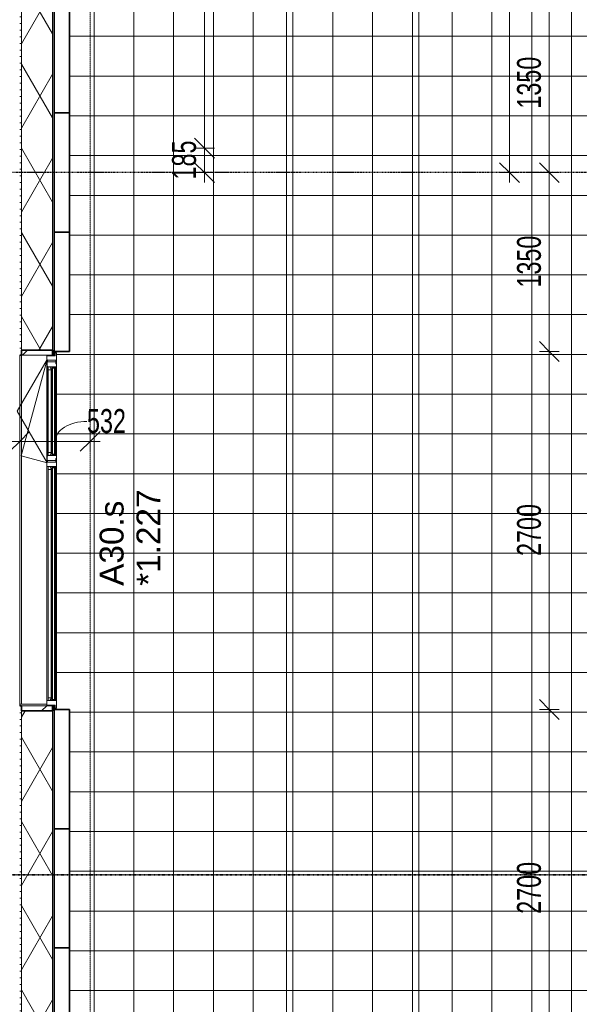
# Model space of a CAD drawing. Header units: millimetres. Extents: x -80560 to 110805, y -11020 to 52719.
# Tile 157 of 184: x 89084 to 93304, y 16325 to 23754. Entities that reach past the tile are written whole.
import ezdxf

# ---------------------------------------------------------------- set-up
doc = ezdxf.new("R2010")
doc.units = ezdxf.units.MM
for name, pattern in [('CENTER2', [20, 8, -4, 4, -4]), ('DASHDOT2', [8, 4, -2, 0, -2]), ('DASHED2', [6, 4, -2]), ('DASHED2-1', [3, 2, -1])]:
    doc.linetypes.add(name, pattern=pattern)
for name, color, linetype, lineweight in [('A-ANNO-DIMS', 211, 'Continuous', 9), ('A-ANNO-DIMS-100', 211, 'Continuous', 9), ('A-DETL-HDLN', 90, 'DASHED2', 18), ('A-DETL-MBND', 5, 'Continuous', 18), ('A-FLOR', 192, 'Continuous', 18), ('A-FLOR-OVHD', 1, 'DASHED2-1', 18), ('A-FLOR-PATT', 8, 'Continuous', 18), ('A-GENM', 13, 'Continuous', 18), ('A-GLAZ', 151, 'Continuous', 18), ('A-GLAZ-IDEN', 152, 'Continuous', 18), ('A-GLAZ-SILL', 1, 'Continuous', 18), ('A-WALL', 113, 'Continuous', 35), ('A-WALL-PATT', 111, 'Continuous', 35), ('G-ANNO-SYMB', 111, 'Continuous', 9), ('S-GRID', 1, 'Continuous', 9)]:
    doc.layers.add(name, color=color, linetype=linetype, lineweight=lineweight)
doc.styles.add('Arial', font='arial.ttf', dxfattribs={"height": 180})
doc.styles.add('Arial_5', font='arial.ttf', dxfattribs={"width": 0.7, "height": 180})
doc.dimstyles.new('n3o_1_8', dxfattribs={"dimscale": 304.8, "dimtxt": 183.646692, "dimasz": 0.492126, "dimexe": 0.246063, "dimexo": 0.0625, "dimgap": 0.032808, "dimtad": 1, "dimdec": 0, "dimdsep": 46, "dimtxsty": 'Arial_5', "dimblk1": 'OBLIQUE', "dimblk2": 'OBLIQUE', "dimsah": 1, "dimcen": 0.09, "dimdle": 0.246063, "dimazin": 0, "dimtfac": 1, "dimtdec": 4, "dimtix": 1, "dimtmove": 0, "dimatfit": 3, "dimfxl": 0.246063, "dimfxlon": 1, "dimtvp": 1, "dimtolj": 1, "dimtzin": 0, "dimarcsym": 2})
doc.dimstyles.new('n3o_1_8_2', dxfattribs={"dimscale": 304.8, "dimtxt": 183.646692, "dimasz": 0.492126, "dimexe": 0.246063, "dimexo": 0.0625, "dimgap": 0.032808, "dimtad": 1, "dimdec": 0, "dimdsep": 46, "dimtxsty": 'Arial_5', "dimblk1": 'OBLIQUE', "dimblk2": 'OBLIQUE', "dimsah": 1, "dimcen": 0.09, "dimdle": 0.246063, "dimazin": 0, "dimtfac": 1, "dimtdec": 4, "dimtix": 1, "dimtmove": 1, "dimatfit": 3, "dimfxl": 0.246063, "dimfxlon": 1, "dimtvp": 1, "dimtolj": 1, "dimtzin": 0, "dimarcsym": 2})
doc.dimstyles.new('n3o_1_8_3', dxfattribs={"dimscale": 304.8, "dimtxt": 183.646692, "dimasz": 0.492126, "dimexe": 0.246063, "dimexo": 0.0625, "dimgap": 0.032808, "dimtad": 1, "dimdec": 0, "dimdsep": 46, "dimtxsty": 'Arial_5', "dimblk1": 'OBLIQUE', "dimblk2": 'OBLIQUE', "dimsah": 1, "dimcen": 0.09, "dimdle": 0.246063, "dimazin": 0, "dimtfac": 1, "dimtdec": 4, "dimtix": 1, "dimtmove": 0, "dimatfit": 3, "dimfxl": 0.246063, "dimfxlon": 1, "dimtvp": 1, "dimtolj": 1, "dimtzin": 0, "dimarcsym": 2})
doc.dimstyles.new('n3o_1_8_4', dxfattribs={"dimscale": 304.8, "dimtxt": 183.646692, "dimasz": 0.492126, "dimexe": 0.246063, "dimexo": 0.0625, "dimgap": 0.032808, "dimtad": 1, "dimdec": 0, "dimdsep": 46, "dimtxsty": 'Arial_5', "dimblk1": 'OBLIQUE', "dimblk2": 'OBLIQUE', "dimsah": 1, "dimcen": 0.09, "dimdle": 0.246063, "dimazin": 0, "dimtfac": 1, "dimtdec": 4, "dimtix": 1, "dimtmove": 0, "dimatfit": 3, "dimfxl": 0.246063, "dimfxlon": 1, "dimtvp": 1, "dimtolj": 1, "dimtzin": 0, "dimarcsym": 2})
pattern_1 = [(45, (0, 0), (-141.42136, 141.42136), [])]

# ---------------------------------------------------------------- blocks, each defined once
blk = doc.blocks.new('merk 2700 draaikiep HOOG - merk 2700 draaikiep HOOG-33731071-DO_01 eerste verdieping')
at = {"layer": 'A-GLAZ'}
for p, q in [((-1340, 10), (-1318, 10)), ((-1340, 0), (-1340, 10)), ((-1318, 72), (-1284, 72)), ((-1318, 10), (-1318, 72)), ((-1284, 72), (-1284, 4)), ((-1284, 4), (-1262, 4)), ((-1262, 4), (-1262, 0)), ((460, 4), (482, 4)), ((460, 0), (460, 4)), ((482, 72), (516, 72)), ((482, 4), (482, 72)), ((516, 72), (516, 4)), ((516, 4), (538, 4)), ((538, 4), (538, 0)), ((1262, 4), (1284, 4)), ((1262, 0), (1262, 4)), ((1284, 72), (1318, 72)), ((1284, 4), (1284, 72)), ((1318, 72), (1318, 10)), ((1318, 10), (1340, 10)), ((1340, 10), (1340, 0)), ((-1262, 0), (-1340, 0)), ((538, 0), (460, 0)), ((1340, 0), (1262, 0))]:
    blk.add_line(p, q, dxfattribs=at)
at = {"layer": 'A-GLAZ-SILL'}
for p, q in [((-1284, 72), (482, 72)), ((-1262, 4), (460, 4)), ((-1262, 0), (460, 0)), ((516, 72), (1284, 72)), ((538, 4), (543, 4)), ((538, 0), (543, 0)), ((1257, 4), (1262, 4)), ((1257, 0), (1262, 0))]:
    blk.add_line(p, q, dxfattribs=at)
blk = doc.blocks.new('NLRS_41_GM_WPB_spouwlat-SH_generiek_ISR - 235x38-V105-DO_01 eerste verdieping')
at = {"layer": 'A-GENM'}
h = blk.add_hatch(dxfattribs=at)
h.set_pattern_fill('FP_59', color=256, style=0, pattern_type=2)
h.set_pattern_definition(pattern_1)
h.paths.add_polyline_path([(64437, 18539), (64437, 18577), (64202, 18577), (64202, 18539)], flags=0)
for p, q in [((64202, 18577), (64202, 18539)), ((64437, 18577), (64202, 18577)), ((64437, 18539), (64437, 18577)), ((64202, 18539), (64437, 18539))]:
    blk.add_line(p, q, dxfattribs=at)
blk = doc.blocks.new('NLRS_41_GM_WPB_spouwlat-SH_generiek_ISR - 235x38-V106-DO_01 eerste verdieping')
at = {"layer": 'A-GENM'}
h = blk.add_hatch(dxfattribs=at)
h.set_pattern_fill('FP_59', color=256, style=0, pattern_type=2)
h.set_pattern_definition(pattern_1)
h.paths.add_polyline_path([(64437, 21223), (64437, 21261), (64202, 21261), (64202, 21223), (64268.9, 21223)], flags=0)
for p, q in [((64202, 21261), (64202, 21223)), ((64437, 21261), (64202, 21261)), ((64437, 21223), (64437, 21261)), ((64202, 21223), (64437, 21223))]:
    blk.add_line(p, q, dxfattribs=at)
blk = doc.blocks.new('NLRS_41_GM_WPB_spouwlat-SH_generiek_ISR - 235x38-33868843-DO_01 eerste verdieping')
at = {"layer": 'A-DETL-MBND'}
for p, q in [((64202, 18589), (64202, 21223)), ((64437, 21218), (64437, 21223)), ((64437, 18577), (64437, 18582))]:
    blk.add_line(p, q, dxfattribs=at)
blk = doc.blocks.new('41_dagkanten_SH_generiek_ISR - 12x204_5-V107-DO_01 eerste verdieping')
at = {"layer": 'A-GENM'}
for p, q in [((64394, 18589), (64189.5, 18589)), ((64189.5, 18589), (64189.5, 18577)), ((64189.5, 18577), (64394, 18577)), ((64394, 18577), (64394, 18582))]:
    blk.add_line(p, q, dxfattribs=at)
blk = doc.blocks.new('30_n3o_RT62_glas met glaslat - Type 1-33731077-DO_01 eerste verdieping')
at = {"layer": 'A-GENM'}
for points in [[(-878, 25), (878, 25), (878, 31), (-878, 31)], [(-878, 5), (878, 5), (878, 11), (-878, 11)]]:
    blk.add_hatch(color=256, dxfattribs=at).paths.add_polyline_path(points, flags=0)
for p, q in [((878, 31), (-878, 31)), ((-878, 31), (-878, 25)), ((-874, 31), (-878, 31)), ((-878, 31), (-878, 5)), ((-878, 25), (878, 25)), ((878, 11), (-878, 11)), ((-878, 11), (-878, 5)), ((-878, 5), (878, 5)), ((-878, 5), (-874, 5)), ((-874, 5), (-874, 31)), ((878, 31), (874, 31)), ((874, 31), (874, 5)), ((874, 5), (878, 5)), ((878, 25), (878, 31)), ((878, 5), (878, 31)), ((878, 5), (878, 11))]:
    blk.add_line(p, q, dxfattribs=at)
blk = doc.blocks.new('31_n3o_RT62_raam binnensponning_770817_v3 - Type 1-33731081-DO_01 eerste verdieping')
at = {"layer": 'A-GENM'}
for p, q in [((-340, 66), (-384, 66)), ((-384, 62), (-372, 62)), ((-372, 62), (-372, 1)), ((-372, 1), (-357, 1)), ((-357, 1), (-357, -4)), ((-334, 58), (-340, 66)), ((-340, 66), (340, 66)), ((-334, 0), (-334, 58)), ((-312, 0), (-334, 0)), ((-312, -4), (-312, 0)), ((-312, 0), (312, 0)), ((334, 0), (312, 0)), ((312, 0), (312, -4)), ((340, 66), (334, 58)), ((334, 58), (334, 0)), ((384, 66), (340, 66)), ((357, -4), (357, 1)), ((357, 1), (372, 1)), ((372, 1), (372, 62)), ((372, 62), (384, 62)), ((-357, -4), (-312, -4)), ((-312, -4), (312, -4)), ((312, -4), (357, -4))]:
    blk.add_line(p, q, dxfattribs=at)
blk = doc.blocks.new('Mobility Plan Swing v2 - Mobility Plan Swing v2-33731092-DO_01 eerste verdieping')
at = {"layer": 'A-GENM'}
for p, q in [((-390, 0), (337.7, -195)), ((-390, 0), (0, -225.2)), ((0, -225.2), (390, 0)), ((390, 0), (337.7, -195))]:
    blk.add_line(p, q, dxfattribs=at)
blk = doc.blocks.new('DPWP_30_n3o_RT62_glas met glaslat Frame1 - Type 1-33731080-DO_01 eerste verdieping')
at = {"layer": 'A-GENM'}
for p, q in [((-861, 27), (-883, 27)), ((-883, 15), (-866.317, 5)), ((-866.317, 5), (-861, 5)), ((-861, 5), (-861, 27)), ((-861, 27), (861, 27)), ((-861, 5), (861, 5)), ((883, 27), (861, 27)), ((861, 27), (861, 5)), ((861, 5), (866.317, 5)), ((866.317, 5), (883, 15))]:
    blk.add_line(p, q, dxfattribs=at)
blk = doc.blocks.new('30_n3o_RT62_glas met glaslat - Type 1-33731086-DO_01 eerste verdieping')
at = {"layer": 'A-GENM'}
for points in [[(-329, 25), (329, 25), (329, 31), (-329, 31)], [(-329, 5), (329, 5), (329, 11), (-329, 11)]]:
    blk.add_hatch(color=256, dxfattribs=at).paths.add_polyline_path(points, flags=0)
for p, q in [((329, 31), (-329, 31)), ((-329, 31), (-329, 25)), ((-325, 31), (-329, 31)), ((-329, 31), (-329, 5)), ((-329, 25), (329, 25)), ((329, 11), (-329, 11)), ((-329, 11), (-329, 5)), ((-329, 5), (329, 5)), ((-329, 5), (-325, 5)), ((-325, 5), (-325, 31)), ((329, 31), (325, 31)), ((325, 31), (325, 5)), ((325, 5), (329, 5)), ((329, 25), (329, 31)), ((329, 5), (329, 31)), ((329, 5), (329, 11))]:
    blk.add_line(p, q, dxfattribs=at)
blk = doc.blocks.new('DPWP_30_n3o_RT62_glas met glaslat Frame1 - Type 1-33731089-DO_01 eerste verdieping')
at = {"layer": 'A-GENM'}
for p, q in [((-312, 27), (-334, 27)), ((-334, 27), (-334, 15)), ((-334, 15), (-317.317, 5)), ((-317.317, 5), (-312, 5)), ((-312, 5), (-312, 27)), ((-312, 27), (312, 27)), ((-312, 5), (312, 5)), ((334, 27), (312, 27)), ((312, 27), (312, 5)), ((312, 5), (317.317, 5)), ((317.317, 5), (334, 15)), ((334, 15), (334, 27))]:
    blk.add_line(p, q, dxfattribs=at)
blk = doc.blocks.new('DIMBLOCK76-DO_01 eerste verdieping')
at = {"layer": 'A-ANNO-DIMS-100'}
for p, q in [((93077.7, 23950), (93002.7, 24025)), ((93002.7, 23950), (93152.7, 23950)), ((93077.7, 23950), (93002.7, 23950)), ((93077.7, 23950), (93077.7, 22600)), ((93077.7, 23950), (93152.7, 23875)), ((93077.7, 22600), (93002.7, 22675)), ((93152.7, 22600), (93002.7, 22600)), ((93077.7, 22600), (93152.7, 22525)), ((93077.7, 22600), (93152.7, 22600))]:
    blk.add_line(p, q, dxfattribs=at)
at = {"layer": 'A-ANNO-DIMS-100', "color": 0, "insert": (92834.1, 23082.9), "char_height": 180, "width": 461.094, "attachment_point": 1, "rotation": 90, "line_spacing_factor": 0.941778, "style": 'Arial_5'}
blk.add_mtext('1350', dxfattribs=at)
blk = doc.blocks.new('_Oblique')
at = {"color": 0, "linetype": 'ByBlock', "lineweight": -2}
blk.add_line((-0.5, -0.5), (0.5, 0.5), dxfattribs=at)
blk = doc.blocks.new('DIMBLOCK77-DO_01 eerste verdieping')
at = {"layer": 'A-ANNO-DIMS-100'}
for p, q in [((93077.7, 22600), (93002.7, 22675)), ((93152.7, 22600), (93002.7, 22600)), ((93077.7, 22600), (93077.7, 21250)), ((93077.7, 22600), (93152.7, 22525)), ((93077.7, 22600), (93152.7, 22600)), ((93077.7, 21250), (93002.7, 21325)), ((93002.7, 21250), (93152.7, 21250)), ((93077.7, 21250), (93002.7, 21250)), ((93077.7, 21250), (93152.7, 21175))]:
    blk.add_line(p, q, dxfattribs=at)
at = {"layer": 'A-ANNO-DIMS-100', "color": 0, "insert": (92834.1, 21732.9), "char_height": 180, "width": 461.094, "attachment_point": 1, "rotation": 90, "line_spacing_factor": 0.941778, "style": 'Arial_5'}
blk.add_mtext('1350', dxfattribs=at)
blk = doc.blocks.new('DIMBLOCK78-DO_01 eerste verdieping')
at = {"layer": 'A-ANNO-DIMS-100'}
for p, q in [((93077.7, 21250), (93002.7, 21325)), ((93002.7, 21250), (93152.7, 21250)), ((93077.7, 21250), (93002.7, 21250)), ((93077.7, 21250), (93077.7, 18550)), ((93077.7, 21250), (93152.7, 21175)), ((93077.7, 18550), (93002.7, 18625)), ((93002.7, 18550), (93152.7, 18550)), ((93077.7, 18550), (93002.7, 18550)), ((93077.7, 18550), (93152.7, 18475))]:
    blk.add_line(p, q, dxfattribs=at)
at = {"layer": 'A-ANNO-DIMS-100', "color": 0, "insert": (92834.1, 19707.9), "char_height": 180, "width": 461.094, "attachment_point": 1, "rotation": 90, "line_spacing_factor": 0.941778, "style": 'Arial_5'}
blk.add_mtext('2700', dxfattribs=at)
blk = doc.blocks.new('DIMBLOCK79-DO_01 eerste verdieping')
at = {"layer": 'A-ANNO-DIMS-100'}
for p, q in [((93077.7, 18550), (93002.7, 18625)), ((93002.7, 18550), (93152.7, 18550)), ((93077.7, 18550), (93002.7, 18550)), ((93077.7, 18550), (93077.7, 15850)), ((93077.7, 18550), (93152.7, 18475)), ((93077.7, 15850), (93002.7, 15925)), ((93002.7, 15850), (93152.7, 15850)), ((93077.7, 15850), (93002.7, 15850)), ((93077.7, 15850), (93152.7, 15775))]:
    blk.add_line(p, q, dxfattribs=at)
at = {"layer": 'A-ANNO-DIMS-100', "color": 0, "insert": (92834.1, 17007.9), "char_height": 180, "width": 461.094, "attachment_point": 1, "rotation": 90, "line_spacing_factor": 0.941778, "style": 'Arial_5'}
blk.add_mtext('2700', dxfattribs=at)
blk = doc.blocks.new('DIMBLOCK234-DO_01 eerste verdieping')
at = {"layer": 'A-ANNO-DIMS-100'}
for p, q in [((83744.8, 20572.3), (83819.8, 20647.3)), ((83744.8, 20647.3), (83744.8, 20497.3)), ((83744.8, 20572.3), (83744.8, 20647.3)), ((89084.3, 20572.3), (89159.3, 20647.3)), ((89084.3, 20647.3), (89084.3, 20497.3)), ((89084.3, 20572.3), (89084.3, 20647.3)), ((83744.8, 20572.3), (83669.8, 20497.3)), ((83744.8, 20572.3), (89084.3, 20572.3)), ((89084.3, 20572.3), (89009.3, 20497.3))]:
    blk.add_line(p, q, dxfattribs=at)
at = {"layer": 'A-ANNO-DIMS-100', "color": 0, "insert": (86222.4, 20816), "char_height": 180, "width": 461.094, "attachment_point": 1, "line_spacing_factor": 0.941778, "style": 'Arial_5'}
blk.add_mtext('5340', dxfattribs=at)
blk = doc.blocks.new('DIMBLOCK235-DO_01 eerste verdieping')
at = {"layer": 'A-ANNO-DIMS-100'}
for p, q in [((89084.3, 20572.3), (89159.3, 20647.3)), ((89084.3, 20647.3), (89084.3, 20497.3)), ((89084.3, 20572.3), (89084.3, 20647.3)), ((89615.8, 20572.3), (89690.8, 20647.3)), ((89615.8, 20647.3), (89615.8, 20497.3)), ((89615.8, 20572.3), (89615.8, 20647.3)), ((89084.3, 20572.3), (89009.3, 20497.3)), ((89084.3, 20572.3), (89690.8, 20572.3)), ((89615.8, 20572.3), (89540.8, 20497.3))]:
    blk.add_line(p, q, dxfattribs=at)
blk.add_ellipse((89591.6, 20572.3), major_axis=(241.5, 0), ratio=0.626315, start_param=1.570796, end_param=3.141593, dxfattribs=at)
at = {"layer": 'A-ANNO-DIMS-100', "color": 0, "insert": (89591.6, 20816), "char_height": 180, "width": 345.821, "attachment_point": 1, "line_spacing_factor": 0.941778, "style": 'Arial_5'}
blk.add_mtext('532', dxfattribs=at)
blk = doc.blocks.new('DIMBLOCK546-DO_01 eerste verdieping')
at = {"layer": 'A-ANNO-DIMS-100'}
for p, q in [((92777.7, 27350), (92702.7, 27425)), ((92702.7, 27350), (92852.7, 27350)), ((92777.7, 27350), (92702.7, 27350)), ((92777.7, 22525), (92777.7, 27350)), ((92777.7, 27350), (92852.7, 27275)), ((92777.7, 22600), (92702.7, 22675)), ((92702.7, 22600), (92852.7, 22600)), ((92777.7, 22600), (92702.7, 22600)), ((92777.7, 22600), (92852.7, 22525))]:
    blk.add_line(p, q, dxfattribs=at)
at = {"layer": 'A-ANNO-DIMS-100', "color": 0, "insert": (92534.1, 24782.9), "char_height": 180, "width": 461.094, "attachment_point": 1, "rotation": 90, "line_spacing_factor": 0.941778, "style": 'Arial_5'}
blk.add_mtext('4750', dxfattribs=at)
blk = doc.blocks.new('DIMBLOCK628-DO_01 eerste verdieping')
at = {"layer": 'A-ANNO-DIMS-100'}
for p, q in [((90476.9, 22785), (90401.9, 22860)), ((90401.9, 22785), (90551.9, 22785)), ((90476.9, 22785), (90401.9, 22785)), ((90476.9, 22525), (90476.9, 22785)), ((90476.9, 22785), (90551.9, 22710)), ((90476.9, 22600), (90401.9, 22675)), ((90401.9, 22600), (90551.9, 22600)), ((90476.9, 22600), (90401.9, 22600)), ((90476.9, 22600), (90551.9, 22525))]:
    blk.add_line(p, q, dxfattribs=at)
at = {"layer": 'A-ANNO-DIMS-100', "color": 0, "insert": (90233.2, 22548.4), "char_height": 180, "width": 345.821, "attachment_point": 1, "rotation": 90, "line_spacing_factor": 0.941778, "style": 'Arial_5'}
blk.add_mtext('185', dxfattribs=at)
blk = doc.blocks.new('DIMBLOCK629-DO_01 eerste verdieping')
at = {"layer": 'A-ANNO-DIMS-100'}
for p, q in [((90476.9, 27424), (90401.9, 27499)), ((90476.9, 22785), (90476.9, 27499)), ((90401.9, 27424), (90551.9, 27424)), ((90476.9, 27424), (90401.9, 27424)), ((90476.9, 27424), (90551.9, 27349)), ((90476.9, 22785), (90401.9, 22860)), ((90401.9, 22785), (90551.9, 22785)), ((90476.9, 22785), (90401.9, 22785)), ((90476.9, 22785), (90551.9, 22710))]:
    blk.add_line(p, q, dxfattribs=at)
at = {"layer": 'A-ANNO-DIMS-100', "color": 0, "insert": (90233.2, 24912.4), "char_height": 180, "width": 461.094, "attachment_point": 1, "rotation": 90, "line_spacing_factor": 0.941778, "style": 'Arial_5'}
blk.add_mtext('4639', dxfattribs=at)

msp = doc.modelspace()

# ---------------------------------------------------------------- hatches: boundary and pattern name
at = {"layer": 'A-FLOR-PATT'}
h = msp.add_hatch(dxfattribs=at)
h.set_pattern_fill('FP_178', color=256, style=0, pattern_type=2)
h.set_pattern_definition([(270, (88144.82, 29028.5), (300, 2e-14), []), (0, (88144.82, 29028.5), (0, 300), [])])
h.paths.add_polyline_path([(93275.1, 9991), (94444.8, 9991), (94444.8, 10109.6), (94344.8, 10109.6), (94344.8, 10189.6), (94444.8, 10189.6), (94444.8, 13600), (93454.8, 13600), (93454.8, 31150), (94444.8, 31150), (94444.8, 34479), (94294.8, 34479), (94294.8, 34622.3), (94244.8, 34621.4), (94244.8, 34645), (94194.8, 34645), (94194.8, 34735), (94294.8, 34735), (94294.8, 35031), (103513.8, 35031), (103513.8, 35031.5), (103513.8, 41250), (103352.3, 41249.1), (103351.6, 35192.5), (94099.8, 35193.2), (94099.8, 35197.5), (103347.3, 35198.3), (103347.3, 41250), (103308.8, 41250), (103308.8, 41750), (103347.3, 41750), (103347.2, 47652.5), (84131.8, 47653.2), (84131.8, 47657.5), (103352.3, 47656.8), (103352.3, 41750), (103513.8, 41750), (103513.8, 47819), (103513.3, 47819), (84060.8, 47819), (84060.8, 40600), (83943.8, 40600), (83943.8, 40568), (83950.8, 40568), (83950.8, 40590), (83960.8, 40590), (83960.8, 39710), (83950.8, 39710), (83950.8, 39732), (83943.8, 39732), (83943.8, 39700), (84060.8, 39700), (84060.8, 38800), (83943.8, 38800), (83943.8, 38768), (83950.8, 38768), (83950.8, 38790), (83960.8, 38790), (83960.8, 36110), (83950.8, 36110), (83950.8, 36132), (83943.8, 36132), (83943.8, 36100), (84060.8, 36100), (84060.8, 35766), (85294.8, 35766), (85294.8, 35649), (85326.8, 35649), (85326.8, 35656), (85304.8, 35656), (85304.8, 35666), (87984.8, 35666), (87984.8, 35656), (87962.8, 35656), (87962.8, 35649), (87994.8, 35649), (87994.8, 35766), (89460.8, 35766), (89460.8, 32950), (89343.8, 32950), (89343.8, 32918), (89350.8, 32918), (89350.8, 32940), (89360.8, 32940), (89360.8, 31738), (89350.8, 31738), (89350.8, 31760), (89343.8, 31760), (89343.8, 31638), (89350.8, 31638), (89350.8, 31660), (89360.8, 31660), (89360.8, 27445), (89350.8, 27445), (89350.8, 27467), (89343.8, 27467), (89343.8, 27345), (89350.8, 27345), (89350.8, 27367), (89360.8, 27367), (89360.8, 23960), (89350.8, 23960), (89350.8, 23982), (89343.8, 23982), (89343.8, 23950), (89460.8, 23950), (89460.8, 21250), (89343.8, 21250), (89343.8, 21218), (89350.8, 21218), (89350.8, 21240), (89360.8, 21240), (89360.8, 18560), (89350.8, 18560), (89350.8, 18582), (89343.8, 18582), (89343.8, 18550), (89460.8, 18550), (89460.8, 15850), (89343.8, 15850), (89343.8, 15818), (89350.8, 15818), (89350.8, 15840), (89360.8, 15840), (89360.8, 13160), (89350.8, 13160), (89350.8, 13182), (89343.8, 13182), (89343.8, 13150), (89460.8, 13150), (89460.8, 12250), (89343.8, 12250), (89343.8, 12218), (89350.8, 12218), (89350.8, 12240), (89360.8, 12240), (89360.8, 10460), (89350.8, 10460), (89350.8, 10482), (89343.8, 10482), (89343.8, 10450), (89460.8, 10450), (89460.8, 9991), (91344.8, 9991), (91344.8, 10033), (91844.8, 10033), (91844.8, 9991), (92981.5, 9991)], flags=0)
h.paths.add_polyline_path([(92834.6, 10152.5), (89531.8, 10153.2), (89531.8, 10157.5), (94333.8, 10156.8), (94333.8, 10152.5), (92981.5, 10152.5)], flags=0)
h.paths.add_polyline_path([(92518.2, 15188.5), (92178.2, 15228.5), (92518.2, 15268.5)], flags=0)
h.paths.add_polyline_path([(90691.4, 15188.5), (90691.4, 15268.5), (91031.4, 15228.5)], flags=0)
h.paths.add_polyline_path([(89350.8, 27372), (89350.8, 27440), (89360.8, 27440), (89360.8, 27372), (89356.8, 27372)], flags=0)
h.paths.add_polyline_path([(89360.8, 31665), (89350.8, 31665), (89350.8, 31733), (89360.8, 31733)], flags=0)
h.paths.add_polyline_path([(83943.8, 35649), (83953.8, 35649), (83953.8, 35659), (83943.8, 35659)], flags=0)
h.paths.add_polyline_path([(93244.8, 36520), (92904.8, 36560), (93244.8, 36600)], flags=0)
h.paths.add_polyline_path([(89904.8, 39488.5), (89904.8, 39568.5), (90244.8, 39528.5)], flags=0)
h.paths.add_polyline_path([(96504.8, 39828.5), (96544.8, 40168.5), (96584.8, 39828.5)], flags=0)
h.paths.add_polyline_path([(96544.8, 43388.5), (96504.8, 43728.5), (96584.8, 43728.5)], flags=0)
at = {"layer": 'A-WALL-PATT', "lineweight": 18}
h = msp.add_hatch(dxfattribs=at)
h.set_pattern_fill('FP_57', color=256, style=0, pattern_type=2)
h.set_pattern_definition([(90, (89343.82, 22675), (-50, -6e-14), [])])
h.paths.add_polyline_path([(89343.8, 9713), (89343.8, 10477), (89331.8, 10477), (89331.8, 9713)], flags=0)
h.paths.add_polyline_path([(89331.8, 12223), (89343.8, 12223), (89343.8, 13177), (89331.8, 13177), (89331.8, 12255.2)], flags=0)
h.paths.add_polyline_path([(89343.8, 15823), (89343.8, 18577), (89331.8, 18577), (89331.8, 15823)], flags=0)
h.paths.add_polyline_path([(89343.8, 21223), (89343.8, 23977), (89331.8, 23977), (89331.8, 21223)], flags=0)
h.paths.add_polyline_path([(89331.8, 31643), (89343.8, 31643), (89343.8, 31755), (89331.8, 31755), (89331.8, 31681)], flags=0)
h.paths.add_polyline_path([(89331.8, 32923), (89343.8, 32923), (89343.8, 35637), (89331.8, 35637), (89331.8, 32961)], flags=0)
h = msp.add_hatch(dxfattribs=at)
h.set_pattern_fill('FP_58', color=256, angle=90, style=0, pattern_type=2)
h.set_pattern_definition([(180, (89343.82, 22675), (6e-14, -50), [])])
h.paths.add_polyline_path([(89084.3, 9960.5), (89096.8, 9960.5), (89096.8, 10477), (89084.3, 10477), (89084.3, 10255.6)], flags=0)
h.paths.add_polyline_path([(89084.3, 12223), (89096.8, 12223), (89096.8, 13177), (89084.3, 13177), (89084.3, 12255.2)], flags=0)
h.paths.add_polyline_path([(89084.3, 15823), (89096.8, 15823), (89096.8, 18577), (89084.3, 18577), (89084.3, 16254.4)], flags=0)
h.paths.add_polyline_path([(89096.8, 21223), (89096.8, 23977), (89084.3, 23977), (89084.3, 21223)], flags=0)
h.paths.add_polyline_path([(89084.3, 27350), (89096.8, 27350), (89096.8, 27462), (89084.3, 27462)], flags=0)
h.paths.add_polyline_path([(89084.3, 31643), (89096.8, 31643), (89096.8, 31755), (89084.3, 31755)], flags=0)
h.paths.add_polyline_path([(89096.8, 32923), (89096.8, 35389.5), (89084.3, 35389.5), (89084.3, 32923)], flags=0)
h = msp.add_hatch(dxfattribs=at)
h.set_pattern_fill('FP_2', color=256, style=0, pattern_type=2)
h.set_pattern_definition([(60, (24894.82, 0), (-274.963, 158.75), []), (120, (24894.82, 0), (-274.963, -158.75), [])])
h.paths.add_polyline_path([(89096.8, 9948), (89331.8, 9948), (89331.8, 10439), (89096.8, 10439), (89096.8, 9960.5)], flags=0)
h.paths.add_polyline_path([(89096.8, 12261), (89331.8, 12261), (89331.8, 13139), (89096.8, 13139), (89096.8, 12921.7)], flags=0)
h.paths.add_polyline_path([(89331.8, 15861), (89331.8, 18539), (89096.8, 18539), (89096.8, 15861)], flags=0)
h.paths.add_polyline_path([(89331.8, 21261), (89331.8, 23939), (89096.8, 23939), (89096.8, 21261)], flags=0)
h.paths.add_polyline_path([(89096.8, 27388), (89243.8, 27388), (89243.8, 27424), (89096.8, 27424)], flags=0)
h.paths.add_polyline_path([(89331.8, 31681), (89331.8, 31717), (89096.8, 31717), (89096.8, 31681), (89163.7, 31681)], flags=0)
h.paths.add_polyline_path([(89096.8, 32961), (89331.8, 32961), (89331.8, 35402), (89096.8, 35402), (89096.8, 33584)], flags=0)

# ---------------------------------------------------------------- linework, layer by layer
at = {"layer": 'A-DETL-HDLN'}
for p, q in [((91094.8, 42000), (91094.8, 9600)), ((92094.8, 41000), (92094.8, 9600))]:
    msp.add_line(p, q, dxfattribs=at)
at = {"layer": 'A-FLOR'}
msp.add_line((89084.3, 18589), (89084.3, 21223), dxfattribs=at)
at = {"layer": 'A-FLOR-OVHD'}
msp.add_line((89615.8, 9429), (89615.8, 35921), dxfattribs=at)
at = {"layer": 'A-WALL', "lineweight": 18}
for p, q in [((89096.8, 21261), (89096.8, 23939)), ((89331.8, 21261), (89331.8, 23939)), ((89096.8, 18589), (89096.8, 21223)), ((89331.8, 21223), (89331.8, 21218)), ((89343.8, 21223), (89343.8, 21218)), ((89331.8, 18582), (89331.8, 18577)), ((89343.8, 18582), (89343.8, 18577)), ((89096.8, 15861), (89096.8, 18539)), ((89331.8, 15861), (89331.8, 18539))]:
    msp.add_line(p, q, dxfattribs=at)
at = {"layer": 'A-WALL'}
for p, q in [((89343.8, 21223), (89343.8, 23977)), ((89460.8, 21250), (89460.8, 23950)), ((89343.8, 23050), (89460.8, 23050)), ((89343.8, 22150), (89460.8, 22150)), ((89096.8, 21223), (89096.8, 21261)), ((89096.8, 21261), (89331.8, 21261)), ((89331.8, 21261), (89331.8, 21223)), ((89343.8, 21250), (89460.8, 21250)), ((89084.3, 21223), (89096.8, 21223)), ((89331.8, 21223), (89343.8, 21223)), ((89096.8, 18577), (89084.3, 18577)), ((89096.8, 18539), (89096.8, 18577)), ((89343.8, 18577), (89331.8, 18577)), ((89331.8, 18577), (89331.8, 18539)), ((89343.8, 15823), (89343.8, 18577)), ((89331.8, 18539), (89096.8, 18539)), ((89460.8, 18550), (89343.8, 18550)), ((89460.8, 15850), (89460.8, 18550)), ((89343.8, 17650), (89460.8, 17650)), ((89460.8, 16750), (89343.8, 16750))]:
    msp.add_line(p, q, dxfattribs=at)
at = {"layer": 'G-ANNO-SYMB', "linetype": 'DASHDOT2', "lineweight": 35}
msp.add_line((36171.8, 17302.3), (104099.5, 17302.3), dxfattribs=at)
at = {"layer": 'S-GRID', "linetype": 'CENTER2', "lineweight": 25}
msp.add_line((110204.9, 22600), (29945.3, 22600), dxfattribs=at)

# ---------------------------------------------------------------- block references
at = {"layer": 'A-GENM'}
for name in ['NLRS_41_GM_WPB_spouwlat-SH_generiek_ISR - 235x38-V106-DO_01 eerste verdieping', 'NLRS_41_GM_WPB_spouwlat-SH_generiek_ISR - 235x38-33868843-DO_01 eerste verdieping', '41_dagkanten_SH_generiek_ISR - 12x204_5-V107-DO_01 eerste verdieping', 'NLRS_41_GM_WPB_spouwlat-SH_generiek_ISR - 235x38-V105-DO_01 eerste verdieping']:
    msp.add_blockref(name, (24894.8, 0), dxfattribs=at)
for name, p, rotation in [('Mobility Plan Swing v2 - Mobility Plan Swing v2-33731092-DO_01 eerste verdieping', (89290.8, 20800), 270.0000000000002), ('31_n3o_RT62_raam binnensponning_770817_v3 - Type 1-33731081-DO_01 eerste verdieping', (89356.8, 20800), 90.00000000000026), ('DPWP_30_n3o_RT62_glas met glaslat Frame1 - Type 1-33731089-DO_01 eerste verdieping', (89325.8, 20800), 90.00000000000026), ('30_n3o_RT62_glas met glaslat - Type 1-33731086-DO_01 eerste verdieping', (89356.8, 20800), 90.00000000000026), ('DPWP_30_n3o_RT62_glas met glaslat Frame1 - Type 1-33731080-DO_01 eerste verdieping', (89325.8, 19499), 90.00000000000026), ('30_n3o_RT62_glas met glaslat - Type 1-33731077-DO_01 eerste verdieping', (89356.8, 19499), 90.00000000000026)]:
    msp.add_blockref(name, p, dxfattribs=dict(at, rotation=rotation))
at = {"layer": 'A-GLAZ', "rotation": 90.00000000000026}
msp.add_blockref('merk 2700 draaikiep HOOG - merk 2700 draaikiep HOOG-33731071-DO_01 eerste verdieping', (89360.8, 19900), dxfattribs=at)

# ---------------------------------------------------------------- texts
at = {"layer": 'A-GLAZ-IDEN', "lineweight": 9, "char_height": 180, "attachment_point": 1, "rotation": 90, "style": 'Arial'}
for s, insert, width in [('*1.227', (89965.1, 19482.3), 865.822), ('A30.s', (89687.3, 19482.3), 761.603)]:
    msp.add_mtext(s, dxfattribs=dict(at, insert=insert, width=width))

# ---------------------------------------------------------------- dimensions: what is measured, and where the dimension line sits
at = {"layer": 'A-ANNO-DIMS'}
for base, p1, p2, dimstyle, override, picture, middle in [((90476.9, 27424), (90401.9, 22785), (90401.9, 27424), 'n3o_1_8_4', {"dimpost": '<>', "dimfxl": 4639}, 'DIMBLOCK629-DO_01 eerste verdieping', (90375, 25104.5)), ((92777.7, 27350), (92702.7, 22600), (92702.7, 27350), 'n3o_1_8_3', {"dimpost": '<>', "dimfxl": 4750}, 'DIMBLOCK546-DO_01 eerste verdieping', (92675.8, 24975)), ((93077.7, 22600), (93002.7, 23950), (93152.7, 22600), 'n3o_1_8', {"dimpost": '<>', "dimfxl": 1358.307771}, 'DIMBLOCK76-DO_01 eerste verdieping', (92975.8, 23275)), ((90476.9, 22785), (90401.9, 22600), (90401.9, 22785), 'n3o_1_8_3', {"dimpost": '<>', "dimfxl": 185}, 'DIMBLOCK628-DO_01 eerste verdieping', (90375, 22692.5)), ((93077.7, 21250), (93152.7, 22600), (93002.7, 21250), 'n3o_1_8', {"dimpost": '<>', "dimfxl": 1358.307771}, 'DIMBLOCK77-DO_01 eerste verdieping', (92975.8, 21925)), ((93077.7, 18550), (93002.7, 21250), (93002.7, 18550), 'n3o_1_8', {"dimpost": '<>', "dimfxl": 2700}, 'DIMBLOCK78-DO_01 eerste verdieping', (92975.8, 19900)), ((93077.7, 15850), (93002.7, 18550), (93002.7, 15850), 'n3o_1_8', {"dimpost": '<>', "dimfxl": 2700}, 'DIMBLOCK79-DO_01 eerste verdieping', (92975.8, 17200))]:
    dim = msp.add_linear_dim(base=base, p1=p1, p2=p2, angle=90, dimstyle=dimstyle, override=override, dxfattribs=at)
    dim.commit()
    dim.dimension.update_dxf_attribs({"geometry": picture, "text_midpoint": middle})
dim = msp.add_linear_dim(base=(89084.3189632, 20572.273317), p1=(83744.8189632, 20647.273317), p2=(89084.3189632, 20647.273317), dimstyle='n3o_1_8', override={"dimpost": '<>', "dimfxl": 5339.5}, dxfattribs=at)
dim.commit()
dim.dimension.update_dxf_attribs({"geometry": 'DIMBLOCK234-DO_01 eerste verdieping', "text_midpoint": (86414.5689632, 20674.2378468)})
dim = msp.add_linear_dim(base=(89615.8189632, 20572.273317), p1=(89084.3189632, 20647.273317), p2=(89615.8189632, 20647.273317), dimstyle='n3o_1_8_2', override={"dimpost": '<>', "dimfxl": 531.5}, dxfattribs=at)
dim.commit()
dim.dimension.update_dxf_attribs({"geometry": 'DIMBLOCK235-DO_01 eerste verdieping', "text_midpoint": (89764.4977824, 20695.9546577), "dimtype": 160})

doc.saveas('drawing.dxf')
